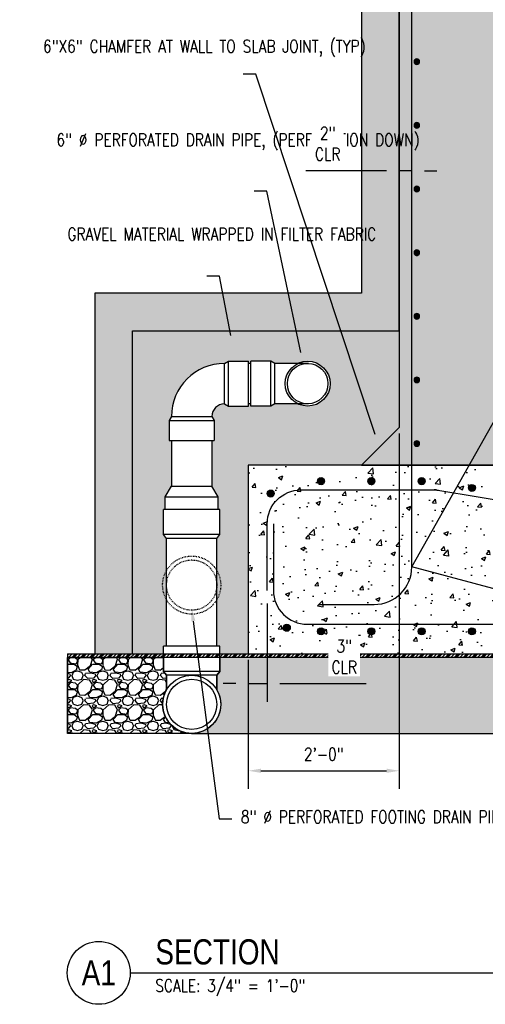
# Model space of a CAD drawing. Header units: inches. Extents: x 870 to 1996, y -84 to 460.
# Tile 16 of 20: x 1255 to 1329, y -84 to 72. Entities that reach past the tile are written whole.
import ezdxf
from ezdxf import colors
from ezdxf.entities.mleader import LeaderData, LeaderLine
from ezdxf.enums import TextEntityAlignment as Align
from ezdxf.math import Vec2, Vec3

# ---------------------------------------------------------------- set-up
doc = ezdxf.new("R2010")
doc.units = ezdxf.units.IN
doc.header["$MEASUREMENT"] = 0
doc.linetypes.add('Dash', pattern=[0.25, 0.125, -0.125])
for name, color, linetype in [('A-DETL', 3, 'Continuous'), ('A-DETL-THIN', 1, 'Continuous'), ('A-DETL-WIDE', 5, 'Continuous'), ('A-FLOR', 173, 'Continuous'), ('A-WALL', 4, 'Continuous'), ('P-PIPE', 3, 'Continuous'), ('S-ANNO-DIMS', 1, 'Continuous'), ('S-ANNO-NOTE', 2, 'Continuous'), ('S-ANNO-SYMB', 2, 'Continuous')]:
    doc.layers.add(name, color=color, linetype=linetype)
doc.layers.add('A-WALL-PATT', color=9, linetype='Continuous', true_color=0x808080)
doc.styles.add('Annotative', font='romans.shx', dxfattribs={"width": 0.8, "height": 0.125})
doc.styles.add('Arial', font='romans.shx', dxfattribs={"width": 0.8})
doc.styles.add('TITLES', font='swiss.ttf', dxfattribs={"width": 0.8, "height": 0.25})
doc.dimstyles.new('Annotative', dxfattribs={"dimscale": 0, "dimtxt": 0.125, "dimasz": 0.125, "dimexe": 0.18, "dimexo": 0.0625, "dimgap": 0.09, "dimtad": 1, "dimdec": 3, "dimzin": 3, "dimdsep": 46, "dimlunit": 4, "dimtxsty": 'Annotative', "dimcen": 0.09, "dimclrt": 2, "dimazin": 2, "dimtfac": 1, "dimtdec": 3, "dimtmove": 0, "dimatfit": 0, "dimfxl": 1, "dimtfill": 1, "dimfrac": 2, "dimtolj": 1, "dimtzin": 0, "dimarcsym": 0})
pattern_1 = [(228.012787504, (2.88, 4), (-32.00000000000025, -36.00000000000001), [0.538144, -53.27635218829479]), (184.969740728, (2.52, 3.6), (47.9999999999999, 4.00000000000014), [0.923472, -91.42369904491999]), (132.510447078, (1.6, 3.52), (40.00000000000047, -43.99999999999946), [0.6511520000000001, -64.4641303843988]), (267.273689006, (0.04, 2.52), (4.000000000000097, 80.00000000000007), [0.8409519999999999, -83.25423216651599]), (292.833654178, (0, 1.68), (-19.99999999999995, 48.00000000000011), [0.8246199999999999, -81.63749251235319]), (357.273689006, (0.32, 0.92), (-80.00000000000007, 4.000000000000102), [0.8409519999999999, -83.25423216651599]), (37.6942404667, (1.16, 0.88), (-51.99999999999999, -39.99999999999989), [1.112116, -110.099394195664]), (72.2553283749, (2.04, 1.56), (28.00000000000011, 88.00000000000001), [1.049952, -103.9452859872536]), (121.429565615, (2.36, 2.56), (-32.00000000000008, 51.99999999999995), [0.8438, -83.53629243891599]), (175.236358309, (1.92, 3.28), (43.99999999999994, -4.000000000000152), [0.9633280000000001, -47.2030503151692]), (222.397437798, (0.96, 3.36), (-47.99999999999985, -43.99999999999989), [1.245792, -123.3335000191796]), (138.814074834, (4, 2.48), (-28.00000000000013, 24), [0.4252039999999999, -42.09537925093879]), (171.46923439, (3.68, 2.76), (51.99999999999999, -7.99999999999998), [0.808948, -80.086045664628]), (225, (2.88, 2.88), (-4.440892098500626e-16, -3.999999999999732), [0.565684, -5.0911702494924]), (203.198590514, (2.6, 3.36), (19.99999999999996, 7.999999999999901), [0.304632, -30.1584604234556]), (291.801409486, (2.32, 3.24), (-3.999999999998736, 12.00000000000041), [0.430812, -21.109847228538]), (30.96375653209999, (2.48, 2.84), (12.00000000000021, 7.999999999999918), [0.699716, -22.6240915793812]), (161.565051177, (3.08, 3.2), (8.000000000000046, -3.999999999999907), [0.505964, -12.1431466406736]), (16.389540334, (0, 3.24), (39.99999999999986, 12.00000000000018), [0.7088, -70.1713805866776]), (70.3461759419, (0.68, 3.44), (-16.00000000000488, -44.00000000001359), [0.594644, -58.869630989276]), (293.198590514, (3.08, 4), (-7.999999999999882, 19.99999999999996), [0.60926, -29.8538324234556]), (343.610459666, (3.32, 3.44), (-39.99999999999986, 12.00000000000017), [0.7087999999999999, -70.17138058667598]), (339.44395478, (0, 0.76), (-20.00000000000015, 8.000000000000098), [0.6835199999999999, -33.49249498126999]), (294.775140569, (0.64, 0.52), (-20.00000000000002, 44.00000000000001), [0.572712, -56.698572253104]), (66.8014094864, (3.12, 0), (7.999999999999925, 19.99999999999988), [0.60926, -29.8538324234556]), (17.3540246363, (3.36, 0.56), (-51.99999999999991, -15.99999999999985), [0.670524, -66.38169445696]), (69.44395478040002, (1.16, 0), (-8.000000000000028, -19.99999999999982), [0.34176, -33.83425498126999]), (101.309932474, (2.88, 0), (-3.999999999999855, 16.00000000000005), [0.20396, -20.1921180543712]), (165.963756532, (2.84, 0.2), (11.99999999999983, -4.000000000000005), [0.82462, -15.6678025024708]), (186.009005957, (2.04, 0.4), (40.00000000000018, 3.999999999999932), [0.7642, -75.65569269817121]), (303.690067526, (2.48, 2.48), (-3.999999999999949, 7.999999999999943), [0.5768879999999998, -13.845317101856]), (353.157226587, (2.8, 2), (68.00000000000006, -8.000000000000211), [1.007176, -99.7102504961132]), (60.9453959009, (3.8, 1.88), (-15.9999999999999, -27.99999999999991), [0.411824, -40.770696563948]), (90, (4, 2.24), (-4, 4), [0.24, -3.76]), (120.256437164, (1.96, 0.52), (16.00000000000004, -28.00000000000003), [0.555696, -55.0140799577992]), (48.01278750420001, (1.68, 1), (32, 35.9999999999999), [1.076288, -52.73820818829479]), (0, (2.4, 1.8), (4, 4), [1.04, -2.96]), (325.3048464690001, (3.44, 1.8), (40.00000000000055, -27.9999999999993), [0.6324559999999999, -62.61309720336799]), (254.054604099, (3.96, 1.44), (-4.000000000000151, -16.00000000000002), [0.582408, -28.538031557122]), (207.645975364, (3.8, 0.88), (-75.9999999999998, -40.00000000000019), [0.94826, -93.87789672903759]), (175.42607874, (2.96, 0.44), (-51.99999999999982, 4.000000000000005), [1.003196, -99.3162936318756])]
pattern_2 = [(49.99999999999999, (0, 0), (7.172601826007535, -0.6275213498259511), [0.75, -8.25]), (355, (0, 0), (-1.38751333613, 7.521921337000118), [0.6, -6.6]), (100.45144446, (0.59771681, -0.05229344), (5.78508846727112, 6.894399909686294), [0.6374019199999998, -7.011421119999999]), (46.18420000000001, (0, 2), (10.67241330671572, -1.655192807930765), [1.125, -12.375]), (96.63563549, (0.88936745, 1.86206693), (9.346619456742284, 9.741186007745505), [0.95610342, -10.5171376]), (351.1841639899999, (0, 2), (9.346619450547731, 9.741186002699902), [0.9, -9.90000001]), (21, (1, 1.5), (5.969070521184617, -4.026188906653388), [0.75, -8.25]), (326.0000000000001, (1, 1.5), (2.433153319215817, 7.25150045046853), [0.6, -6.6]), (71.45144474, (1.49742254, 1.16448426), (8.402223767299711, 3.225311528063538), [0.6374019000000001, -7.01142112]), (37.50000000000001, (0, 0), (0.1215985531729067, 3.328938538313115), [0, -6.52, 0, -6.7, 0, -6.625]), (7.499999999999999, (0, 0), (2.630695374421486, 3.944117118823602), [0, -3.82, 0, -6.37, 0, -2.525]), (327.5, (-2.23, 0), (5.33822436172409, -0.2255487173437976), [0, -2.5, 0, -7.8, 0, -10.35]), (317.5, (-3.23, 0), (5.831861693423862, 1.001049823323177), [0, -3.25, 0, -5.18, 0, -7.35])]

# ---------------------------------------------------------------- blocks, each defined once
blk = doc.blocks.new('*D57')
at = {"layer": 'S-ANNO-DIMS', "color": 0, "lineweight": -2, "transparency": 16777216}
for p, q in [((1315.170630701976, 6.509999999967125), (1315.170630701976, -50.00852126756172)), ((1291.170630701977, -29.50037499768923), (1291.170630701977, -50.00852126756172)), ((1293.170630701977, -47.12852126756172), (1313.170630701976, -47.12852126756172))]:
    blk.add_line(p, q, dxfattribs=at)
at = {"layer": 'S-ANNO-DIMS', "color": 0, "transparency": 16777216}
for points in [[(1293.170630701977, -46.79518793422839), (1293.170630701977, -47.46185460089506), (1291.170630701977, -47.12852126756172)], [(1313.170630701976, -46.79518793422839), (1313.170630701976, -47.46185460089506), (1315.170630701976, -47.12852126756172)]]:
    blk.add_solid(points, dxfattribs=at)
at = {"layer": 'S-ANNO-DIMS', "color": 2, "lineweight": -3, "transparency": 16777216, "insert": (1303.170630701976, -44.49804507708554), "char_height": 2, "width": 8.218577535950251, "attachment_point": 5, "style": 'Annotative'}
blk.add_mtext('\\A1;2\'-0"', dxfattribs=at)
blk = doc.blocks.new('Reinforcing Bar Section_USACE - __9-1453024-SECTION')
h = blk.add_hatch(color=256)
h.dxf.hatch_style = 1
h.paths.add_polyline_path([(-1525.525567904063, -0.1290585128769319, 1), (-1526.650567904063, -0.1290585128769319, 1)])
blk.add_circle((-1526.088067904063, -0.1290585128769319), 0.5625)
blk = doc.blocks.new('Reinforcing Bar Section_USACE - __7-1491228-INTERIOR COLUMN SECTION')
h = blk.add_hatch()
h.set_pattern_fill('AR-CONC', color=256)
h.set_pattern_definition(pattern_2)
h.paths.add_polyline_path([(-1272.162386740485, 169.1092580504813, 1), (-1273.037386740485, 169.1092580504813, 1)])
h = blk.add_hatch(color=256)
h.dxf.hatch_style = 1
h.paths.add_polyline_path([(-1272.162386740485, 169.1092580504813, 1), (-1273.037386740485, 169.1092580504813, 1)])
blk.add_circle((-1272.599886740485, 169.1092580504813), 0.4375)
blk = doc.blocks.new('*D50')
at = {"layer": 'S-ANNO-DIMS', "color": 0, "lineweight": -2, "transparency": 16777216}
for p, q in [((1313.170630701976, 48.33576902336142), (1300.33634498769, 48.33576902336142)), ((1317.170630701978, 48.33576902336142), (1315.170630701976, 48.33576902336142)), ((1319.170630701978, 48.33576902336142), (1321.170630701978, 48.33576902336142))]:
    blk.add_line(p, q, dxfattribs=at)
at = {"layer": 'S-ANNO-DIMS', "color": 0, "transparency": 16777216}
for points in [[(1313.170630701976, 48.66910235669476), (1313.170630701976, 48.00243569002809), (1315.170630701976, 48.33576902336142)], [(1319.170630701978, 48.66910235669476), (1319.170630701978, 48.00243569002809), (1317.170630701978, 48.33576902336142)]]:
    blk.add_solid(points, dxfattribs=at)
at = {"layer": 'S-ANNO-DIMS', "color": 2, "transparency": 16777216, "insert": (1303.795392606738, 52.63291188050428), "char_height": 2, "attachment_point": 5, "style": 'Annotative', "bg_fill": 3, "box_fill_scale": 1.25, "bg_fill_color": 256, "bg_fill_true_color": 13158600, "bg_fill_transparency": 0}
blk.add_mtext('\\A1;2"\\PCLR', dxfattribs=at)
blk = doc.blocks.new('*U7')
at = {"linetype": 'Continuous', "lineweight": -3}
blk.add_line((1.124999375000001, 0.625), (9.500000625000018, 0.625), dxfattribs=at)
at = {"lineweight": -3}
blk.add_circle((0.8125, 0.625), 0.312499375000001, dxfattribs=at)
at = {"lineweight": -3, "style": 'Arial'}
blk.add_attdef('DRAWING_AREA_TITLE', text='', height=0.187499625, dxfattribs=at).set_placement((1.374295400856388, 0.6339068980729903), align=Align.BOTTOM_LEFT)
blk.add_attdef('X#', text='', height=0.187499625, dxfattribs=at).set_placement((0.8125, 0.625), align=Align.MIDDLE_CENTER)
blk.add_attdef('SCALE:', text='', height=0.09375, dxfattribs=at).set_placement((1.374295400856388, 0.5605850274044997), align=Align.TOP_LEFT)
blk = doc.blocks.new('*D94')
at = {"layer": 'S-ANNO-DIMS', "color": 0, "lineweight": -2, "transparency": 16777216}
for p, q in [((1294.170630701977, -20.50000000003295), (1294.170630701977, -36.13466619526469)), ((1291.170630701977, -29.50037499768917), (1291.170630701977, -36.13466619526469)), ((1289.170630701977, -33.25466619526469), (1287.170630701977, -33.25466619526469)), ((1291.170630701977, -33.25466619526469), (1294.170630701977, -33.25466619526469)), ((1296.170630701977, -33.25466619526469), (1309.891060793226, -33.25466619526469))]:
    blk.add_line(p, q, dxfattribs=at)
at = {"layer": 'S-ANNO-DIMS', "color": 0, "transparency": 16777216}
for points in [[(1289.170630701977, -32.92133286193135), (1289.170630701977, -33.58799952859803), (1291.170630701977, -33.25466619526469)], [(1296.170630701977, -32.92133286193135), (1296.170630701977, -33.58799952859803), (1294.170630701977, -33.25466619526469)]]:
    blk.add_solid(points, dxfattribs=at)
at = {"layer": 'S-ANNO-DIMS', "color": 2, "transparency": 16777216, "insert": (1306.432013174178, -28.95752333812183), "char_height": 2, "attachment_point": 5, "style": 'Annotative', "bg_fill": 3, "box_fill_scale": 1.25, "bg_fill_color": 256, "bg_fill_true_color": 13158600, "bg_fill_transparency": 0}
blk.add_mtext('\\A1;3"\\PCLR', dxfattribs=at)

msp = doc.modelspace()

# ---------------------------------------------------------------- hatches: boundary and pattern name
at = {"layer": 'A-DETL-THIN'}
h = msp.add_hatch(dxfattribs=at)
h.set_pattern_fill('PLASTI', color=256, scale=4, angle=45)
h.set_pattern_definition([(45, (2828.529389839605, -1.259159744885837), (-0.7071067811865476, 0.7071067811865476), []), (45, (2828.441001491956, -1.170771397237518), (-0.7071067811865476, 0.7071067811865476), []), (45, (2828.352613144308, -1.0823830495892), (-0.7071067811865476, 0.7071067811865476), []), (45, (2828.087448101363, -0.8172180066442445), (-0.7071067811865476, 0.7071067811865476), [])])
h.paths.add_polyline_path([(1402.170630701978, -28.50037499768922), (1291.170630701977, -28.50037499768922), (1262.411863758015, -28.50037499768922), (1262.411863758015, -29.09092599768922), (1402.170630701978, -29.09092599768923)])
at = {"layer": 'A-WALL-PATT', "lineweight": -3}
h = msp.add_hatch(dxfattribs=at)
h.set_pattern_fill('AR-CONC', color=8, style=0)
h.set_pattern_definition([(49.99999999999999, (5.070573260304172, 0), (7.172601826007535, -0.6275213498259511), [0.75, -8.25]), (355, (5.070573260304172, 0), (-1.38751333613, 7.521921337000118), [0.6, -6.6]), (100.45144446, (5.668290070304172, -0.05229344), (5.78508846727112, 6.894399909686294), [0.6374019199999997, -7.011421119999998]), (46.18420000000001, (5.070573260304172, 2), (10.67241330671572, -1.655192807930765), [1.125, -12.375]), (96.63563549, (5.959940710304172, 1.86206693), (9.346619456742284, 9.741186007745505), [0.95610342, -10.5171376]), (351.1841639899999, (5.070573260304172, 2), (9.346619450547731, 9.741186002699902), [0.9, -9.90000001]), (21, (6.070573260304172, 1.5), (5.969070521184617, -4.026188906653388), [0.75, -8.25]), (326.0000000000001, (6.070573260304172, 1.5), (2.433153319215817, 7.25150045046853), [0.6, -6.6]), (71.45144474, (6.567995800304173, 1.16448426), (8.402223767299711, 3.225311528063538), [0.6374019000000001, -7.01142112]), (37.50000000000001, (5.070573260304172, 0), (0.1215985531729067, 3.328938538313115), [0, -6.52, 0, -6.7, 0, -6.625]), (7.499999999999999, (5.070573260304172, 0), (2.630695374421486, 3.944117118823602), [0, -3.82, 0, -6.37, 0, -2.525]), (327.5, (2.840573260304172, 0), (5.33822436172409, -0.2255487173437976), [0, -2.5, 0, -7.8, 0, -10.35]), (317.5, (1.840573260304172, 0), (5.831861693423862, 1.001049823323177), [0, -3.25, 0, -5.18, 0, -7.35])])
h.paths.add_polyline_path([(1315.877737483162, 206.374999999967), (1315.170630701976, 205.6678932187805), (1315.170630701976, 179.374999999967), (1315.170630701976, 7.509999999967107), (1309.170630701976, 1.509999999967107), (1335.170630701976, 1.509999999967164), (1335.170630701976, 179.374999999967), (1341.170630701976, 185.374999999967), (1405.132666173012, 185.374999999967), (1405.132666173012, 197.874999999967), (1406.132666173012, 198.3749999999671), (1404.132666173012, 199.374999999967), (1405.132666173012, 199.874999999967), (1405.132666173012, 206.374999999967)])
h = msp.add_hatch(dxfattribs=at)
h.set_pattern_fill('AR-CONC', color=8, style=0)
h.set_pattern_definition(pattern_2)
h.paths.add_polyline_path([(1402.170630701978, -14.78527550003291), (1403.170630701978, -14.28527550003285), (1401.170630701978, -13.28527550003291), (1402.170630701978, -12.78527550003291), (1402.170630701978, 1.499999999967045), (1291.170630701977, 1.499999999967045), (1291.170630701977, -28.50037499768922), (1402.170630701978, -28.50037499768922)])
h = msp.add_hatch(dxfattribs=at)
h.set_pattern_fill('GRAVEL', color=8, scale=4, style=0)
h.set_pattern_definition(pattern_1)
edge = h.paths.add_edge_path()
edge.add_line((1262.411863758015, -29.09092599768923), (1277.68530114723, -29.09092599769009))
edge.add_line((1277.68530114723, -29.09092599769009), (1277.68530114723, -31.30926258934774))
edge.add_line((1277.68530114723, -31.30926258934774), (1278.168980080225, -31.93503294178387))
edge.add_line((1278.168980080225, -31.93503294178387), (1278.168209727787, -34.23826098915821))
edge.add_arc((1282.166224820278, -36.56117586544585), 4.623857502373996, 149.8426825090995, 270)
edge.add_line((1282.166224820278, -41.18503336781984), (1262.411863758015, -41.18503336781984))
edge.add_line((1262.411863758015, -41.18503336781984), (1262.411863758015, -29.09092599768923))
h = msp.add_hatch(dxfattribs=at)
h.set_pattern_fill('GRAVEL', color=8, scale=4, style=0)
h.set_pattern_definition(pattern_1)
edge = h.paths.add_edge_path()
edge.add_line((1402.170630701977, -29.09092599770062), (1286.651118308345, -29.09092599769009))
edge.add_line((1286.651118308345, -29.09092599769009), (1286.651118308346, -31.30926258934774))
edge.add_line((1286.651118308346, -31.30926258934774), (1286.167439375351, -31.93503294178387))
edge.add_line((1286.167439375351, -31.93503294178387), (1286.168209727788, -34.23826098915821))
edge.add_arc((1282.170194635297, -36.56117586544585), 4.623857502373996, -90, 30.157317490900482, ccw=False)
edge.add_line((1282.170194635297, -41.18503336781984), (1402.170630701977, -41.18503336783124))
edge.add_line((1402.170630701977, -41.18503336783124), (1402.170630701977, -29.09092599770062))
at = {"layer": 'S-ANNO-DIMS'}
h = msp.add_hatch(dxfattribs=at)
h.set_pattern_fill('GRAVEL', color=256)
h.set_pattern_definition([(228.012787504, (0.72, 1), (-8.000000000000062, -9.000000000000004), [0.134536, -13.3190880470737]), (184.969740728, (0.63, 0.9), (11.99999999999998, 1.000000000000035), [0.230868, -22.85592476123]), (132.510447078, (0.4, 0.88), (10.00000000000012, -10.99999999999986), [0.162788, -16.1160325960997]), (267.273689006, (0.01, 0.63), (1.000000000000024, 20.00000000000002), [0.210238, -20.813558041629]), (292.833654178, (0, 0.42), (-4.999999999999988, 12.00000000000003), [0.206155, -20.4093731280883]), (357.273689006, (0.08, 0.23), (-20.00000000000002, 1.000000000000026), [0.210238, -20.813558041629]), (37.6942404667, (0.29, 0.22), (-13, -9.999999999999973), [0.278029, -27.524848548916]), (72.2553283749, (0.51, 0.39), (7.000000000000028, 22), [0.2624879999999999, -25.98632149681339]), (121.429565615, (0.59, 0.64), (-8.00000000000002, 12.99999999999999), [0.21095, -20.884073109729]), (175.236358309, (0.48, 0.82), (10.99999999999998, -1.000000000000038), [0.240832, -11.8007625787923]), (222.397437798, (0.24, 0.84), (-11.99999999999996, -10.99999999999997), [0.311448, -30.8333750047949]), (138.814074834, (1, 0.62), (-7.000000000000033, 6), [0.106301, -10.5238448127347]), (171.46923439, (0.92, 0.69), (13, -1.999999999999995), [0.202237, -20.021511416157]), (225, (0.72, 0.72), (-1.110223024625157e-16, -0.9999999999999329), [0.141421, -1.2727925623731]), (203.198590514, (0.65, 0.84), (4.999999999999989, 1.999999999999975), [0.076158, -7.5396151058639]), (291.801409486, (0.58, 0.81), (-0.9999999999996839, 3.000000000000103), [0.107703, -5.2774618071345]), (30.96375653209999, (0.62, 0.71), (3.000000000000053, 1.99999999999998), [0.174929, -5.656022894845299]), (161.565051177, (0.77, 0.8), (2.000000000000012, -0.9999999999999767), [0.126491, -3.035786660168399]), (16.389540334, (0, 0.81), (9.999999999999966, 3.000000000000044), [0.1772, -17.5428451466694]), (70.3461759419, (0.17, 0.86), (-4.00000000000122, -11.0000000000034), [0.148661, -14.717407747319]), (293.198590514, (0.77, 1), (-1.99999999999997, 4.999999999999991), [0.152315, -7.4634581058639]), (343.610459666, (0.83, 0.86), (-9.999999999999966, 3.000000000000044), [0.1772, -17.54284514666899]), (339.44395478, (0, 0.19), (-5.000000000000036, 2.000000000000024), [0.17088, -8.373123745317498]), (294.775140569, (0.16, 0.13), (-5.000000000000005, 11), [0.143178, -14.174643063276]), (66.8014094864, (0.78, 0), (1.999999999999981, 4.99999999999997), [0.152315, -7.4634581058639]), (17.3540246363, (0.84, 0.14), (-12.99999999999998, -3.999999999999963), [0.167631, -16.59542361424]), (69.44395478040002, (0.29, 0), (-2.000000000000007, -4.999999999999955), [0.08543999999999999, -8.458563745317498]), (101.309932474, (0.72, 0), (-0.9999999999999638, 4.000000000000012), [0.05099, -5.0480295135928]), (165.963756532, (0.71, 0.05), (2.999999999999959, -1.000000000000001), [0.206155, -3.9169506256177]), (186.009005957, (0.51, 0.1), (10.00000000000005, 0.9999999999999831), [0.19105, -18.9139231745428]), (303.690067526, (0.62, 0.62), (-0.9999999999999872, 1.999999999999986), [0.144222, -3.461329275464]), (353.157226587, (0.7, 0.5), (17.00000000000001, -2.000000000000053), [0.251794, -24.9275626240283]), (60.9453959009, (0.95, 0.47), (-3.999999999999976, -6.999999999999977), [0.102956, -10.192674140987]), (90, (1, 0.56), (-0.9999999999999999, 1), [0.06, -0.94]), (120.256437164, (0.49, 0.13), (4.000000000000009, -7.000000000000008), [0.138924, -13.7535199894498]), (48.01278750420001, (0.42, 0.25), (8, 8.999999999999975), [0.269072, -13.1845520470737]), (0, (0.6, 0.45), (1, 1), [0.26, -0.74]), (325.3048464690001, (0.86, 0.45), (10.00000000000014, -6.999999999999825), [0.158114, -15.653274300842]), (254.054604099, (0.99, 0.36), (-1.000000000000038, -4.000000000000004), [0.145602, -7.1345078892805]), (207.645975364, (0.95, 0.22), (-18.99999999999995, -10.00000000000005), [0.237065, -23.4694741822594]), (175.42607874, (0.74, 0.11), (-12.99999999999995, 1.000000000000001), [0.250799, -24.8290734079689])])
edge = h.paths.add_edge_path()
edge.add_line((1262.411863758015, -29.09092599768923), (1262.411863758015, -41.09092599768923))

# ---------------------------------------------------------------- linework, layer by layer
at = {"layer": 'A-DETL-THIN', "lineweight": -3}
msp.add_line((1262.411863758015, -28.50037499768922), (1262.411863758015, -41.09092599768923), dxfattribs=at)
for points in [[(1262.411863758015, -28.50037499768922), (1291.170630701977, -28.50037499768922)], [(1402.170630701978, -29.09092599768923), (1262.411863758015, -29.09092599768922)]]:
    msp.add_lwpolyline(points, dxfattribs=at)
at = {"layer": 'A-DETL-WIDE', "lineweight": -3}
for points in [[(1302.312245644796, -20.67659219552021), (1311.170630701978, -20.67659219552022, 0.414213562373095), (1317.170630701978, -14.67659219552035), (1317.170630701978, 177.3749999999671)], [(1294.1757447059, -18.44085841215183), (1294.1757447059, -7.821183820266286, -0.414213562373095), (1299.5507447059, -2.446183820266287), (1320.733317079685, -2.446183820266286, -0.0413106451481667), (1321.616961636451, -2.519316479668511), (1344.739369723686, -6.373051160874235, 0.04131064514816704), (1345.623014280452, -6.446183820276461), (1354.730896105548, -6.446183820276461, 0.04131064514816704), (1355.614540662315, -6.373051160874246), (1380.019459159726, -2.305564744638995, -0.04065261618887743), (1380.888979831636, -2.23245064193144), (1402.170630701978, -2.176528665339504)], [(1295.170630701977, -7.821183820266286), (1295.170630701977, -18.44085841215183, 0.414213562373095), (1300.545630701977, -23.81585841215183), (1402.170630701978, -23.81585841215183)]]:
    msp.add_lwpolyline(points, format="xyb", dxfattribs=at)
at = {"layer": 'A-FLOR', "lineweight": -3}
msp.add_lwpolyline([(1402.170630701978, 1.499999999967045), (1291.170630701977, 1.499999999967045), (1291.170630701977, -28.50037499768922), (1402.170630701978, -28.50037499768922)], dxfattribs=at)
at = {"layer": 'A-WALL'}
msp.add_lwpolyline([(1315.170630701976, 179.374999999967), (1315.170630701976, 7.509999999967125), (1309.170630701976, 1.509999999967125), (1335.170630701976, 1.509999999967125), (1335.170630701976, 179.374999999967)], dxfattribs=at)
at = {"layer": 'A-WALL-PATT'}
for points in [[(1262.411863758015, -29.09092599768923), (1277.68530114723, -29.09092599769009), (1277.68530114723, -31.30926258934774), (1278.168980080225, -31.93503294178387), (1278.168209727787, -34.23826098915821, 0.5782658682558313), (1282.166224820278, -41.18503336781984), (1262.411863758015, -41.18503336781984)], [(1402.170630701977, -29.09092599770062), (1286.651118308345, -29.09092599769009), (1286.651118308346, -31.30926258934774), (1286.167439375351, -31.93503294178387), (1286.168209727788, -34.23826098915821, -0.5782658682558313), (1282.170194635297, -41.18503336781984), (1402.170630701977, -41.18503336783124)]]:
    msp.add_lwpolyline(points, format="xyb", close=True, dxfattribs=at)
at = {"layer": 'P-PIPE', "lineweight": -3}
for p, q in [((1287.391044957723, 11.24426548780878), (1287.391775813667, 17.68176544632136)), ((1287.391775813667, 17.68176544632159), (1288.017546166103, 18.04052520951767)), ((1288.017546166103, 18.0405252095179), (1291.215945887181, 18.04052520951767)), ((1288.017546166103, 10.89140603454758), (1288.017546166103, 18.04052520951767)), ((1291.215945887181, 10.89140603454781), (1291.215945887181, 18.04052520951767)), ((1291.564113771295, 17.68194784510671), (1291.215945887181, 17.68176544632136)), ((1294.762513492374, 18.04818330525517), (1291.564113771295, 18.04818330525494)), ((1291.564113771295, 10.89906413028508), (1291.564113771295, 18.04818330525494)), ((1295.38828384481, 17.68942354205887), (1294.762513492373, 18.04818330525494)), ((1294.762513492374, 10.89906413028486), (1294.762513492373, 18.04818330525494)), ((1295.389014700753, 11.25115323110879), (1295.38828384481, 17.68942354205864)), ((1300.73582799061, 17.68675273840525), (1295.388284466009, 17.68395125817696)), ((1287.391044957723, 11.24426548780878), (1288.017546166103, 10.89140603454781)), ((1291.564113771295, 11.24210411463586), (1291.215945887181, 11.24207869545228)), ((1295.38828384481, 11.25782389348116), (1294.762513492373, 10.89906413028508)), ((1300.73582799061, 11.24517850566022), (1295.388284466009, 11.24797998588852)), ((1288.017546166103, 10.89140603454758), (1291.215945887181, 10.89140603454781)), ((1294.762513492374, 10.89906413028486), (1291.564113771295, 10.89906413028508)), ((1278.959218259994, 9.244492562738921), (1278.600458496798, 8.618722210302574)), ((1278.600458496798, 8.618722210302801), (1285.749577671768, 8.618722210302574)), ((1278.600458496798, 8.618722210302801), (1278.600458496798, 5.42032248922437)), ((1278.952547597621, 9.245223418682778), (1285.390817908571, 9.244492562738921)), ((1285.390817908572, 9.244492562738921), (1285.749577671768, 8.618722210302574)), ((1285.749577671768, 8.618722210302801), (1285.749577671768, 5.42032248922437)), ((1278.600458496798, 5.42032248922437), (1285.749577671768, 5.42032248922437)), ((1278.952854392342, 5.420322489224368), (1278.949333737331, -1.857756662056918)), ((1285.387085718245, 5.420322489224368), (1285.387085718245, -1.857756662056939)), ((1277.968209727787, -3.557438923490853), (1278.949333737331, -1.857756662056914)), ((1278.949333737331, -1.857756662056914), (1285.387085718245, -1.857756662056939)), ((1286.368209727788, -3.557438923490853), (1285.387085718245, -1.857756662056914)), ((1277.968209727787, -5.53776252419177), (1277.968209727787, -3.557438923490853)), ((1277.968209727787, -3.557438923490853), (1286.368209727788, -3.557438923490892)), ((1286.368209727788, -5.53776252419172), (1286.368209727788, -3.557438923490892)), ((1286.651118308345, -5.537762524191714), (1277.68530114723, -5.537762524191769)), ((1277.68530114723, -9.537762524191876), (1277.68530114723, -5.537762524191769)), ((1286.651118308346, -9.53776252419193), (1286.651118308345, -5.537762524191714)), ((1278.168980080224, -10.16353287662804), (1277.68530114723, -9.53776252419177)), ((1286.651118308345, -9.537762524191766), (1277.68530114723, -9.53776252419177)), ((1278.168209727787, -27.30926258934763), (1278.168209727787, -10.16353287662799)), ((1286.168209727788, -10.16353287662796), (1278.168980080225, -10.16353287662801)), ((1286.167439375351, -10.16353287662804), (1286.651118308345, -9.537762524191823)), ((1286.168209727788, -27.30926258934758), (1286.168209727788, -10.16353287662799)), ((1277.68530114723, -31.30926258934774), (1277.68530114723, -27.30926258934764)), ((1286.651118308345, -27.30926258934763), (1277.68530114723, -27.30926258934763)), ((1286.651118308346, -31.30926258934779), (1286.651118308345, -27.30926258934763)), ((1278.168980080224, -31.9350329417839), (1277.68530114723, -31.30926258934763)), ((1286.651118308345, -31.30926258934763), (1277.68530114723, -31.30926258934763)), ((1286.167439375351, -31.9350329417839), (1286.651118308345, -31.30926258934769)), ((1278.168209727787, -34.23826098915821), (1278.168209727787, -31.93503294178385)), ((1286.168209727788, -31.93503294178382), (1278.168980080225, -31.93503294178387)), ((1286.168209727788, -34.23826098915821), (1286.168209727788, -31.93503294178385))]:
    msp.add_line(p, q, dxfattribs=at)
for centre, radius in [((1300.611108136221, 14.46596562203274), 3.574559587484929), ((1300.611108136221, 14.46596562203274), 3.223201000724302), ((1282.168209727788, -36.56003294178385), 4.625), ((1282.168209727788, -36.56003294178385), 4)]:
    msp.add_circle(centre, radius, dxfattribs=at)
at = {"layer": 'P-PIPE', "linetype": 'Dash', "lineweight": -3}
for radius in [4.625, 4]:
    msp.add_circle((1282.168209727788, -17.5867040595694), radius, dxfattribs=at)
at = {"layer": 'P-PIPE', "lineweight": -3}
for radius in [8.4375, 2]:
    msp.add_arc((1287.390817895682, 9.244265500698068), radius, 89.9934951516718, 179.9934951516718, dxfattribs=at)

# ---------------------------------------------------------------- block references
at = {"layer": 'A-DETL', "lineweight": -3, "xscale": -1}
for p in [(45.37220719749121, -103.4217580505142), (45.37220719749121, -113.5467580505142), (45.37220719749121, -123.6717580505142), (45.37220719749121, -133.7967580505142), (45.37220719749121, -143.9217580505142), (45.37220719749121, -154.0467580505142), (45.37220719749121, -164.1717580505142)]:
    msp.add_blockref('Reinforcing Bar Section_USACE - __7-1491228-INTERIOR COLUMN SECTION', p, dxfattribs=at)
at = {"layer": 'A-DETL', "lineweight": -3}
for p in [(2828.821198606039, -0.9245042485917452), (2836.821198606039, -0.9245042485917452), (2844.821198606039, -0.9245042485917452), (2852.821198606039, -1.996540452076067), (2820.826369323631, -2.892271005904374), (2823.375914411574, -24.24929989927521), (2828.821198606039, -24.80812670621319), (2836.821198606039, -24.80812670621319), (2844.821198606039, -24.80812670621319), (2852.821198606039, -24.80812670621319)]:
    msp.add_blockref('Reinforcing Bar Section_USACE - __9-1453024-SECTION', p, dxfattribs=at)
at = {"layer": 'S-ANNO-SYMB', "lineweight": -3}
ref = msp.add_blockref('*U7', (1254.395439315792, -89.2835674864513), dxfattribs=dict(at, xscale=16.00000031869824, yscale=16.00000031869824, zscale=16.00000031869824))
ref.add_attrib('SCALE:', 'SCALE: 3/4" = 1\'-0"', dxfattribs={"layer": '0', "lineweight": -3, "height": 2.00000003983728, "style": 'Annotative', "width": 0.796875}).set_placement((1276.38416616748, -80.31420686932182), align=Align.TOP_LEFT)
ref.add_attrib('DRAWING_AREA_TITLE', 'SECTION', dxfattribs={"layer": '0', "lineweight": -3, "height": 4.00000007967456, "style": 'TITLES', "width": 0.796875}).set_placement((1276.38416616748, -79.14105691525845), align=Align.BOTTOM_LEFT)
ref.add_attrib('X#', 'A1', dxfattribs={"layer": '0', "lineweight": -3, "height": 4.00000007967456, "style": 'TITLES', "width": 0.796875}).set_placement((1267.395439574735, -79.2835672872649), align=Align.MIDDLE_CENTER)

# ---------------------------------------------------------------- dimensions: what is measured, and where the dimension line sits
at = {"layer": 'S-ANNO-DIMS', "lineweight": -3}
dim = msp.add_linear_dim(base=(1315.170630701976, -47.12852126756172), p1=(1291.170630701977, -28.50037499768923), p2=(1315.170630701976, 7.509999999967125), dimstyle='Annotative', override={"dimpost": '\\X', "dimtfill": 0}, dxfattribs=at)
dim.commit()
dim.dimension.update_dxf_attribs({"geometry": '*D57', "text_midpoint": (1303.170630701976, -44.49804507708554)})

# ---------------------------------------------------------------- leaders
at = {"layer": 'S-ANNO-NOTE', "lineweight": -3}
ml = msp.add_multileader_mtext('Standard', dxfattribs=at)
ml.set_content('6"X6" CHAMFER AT WALL TO SLAB JOINT, (TYP)', color=256, style='Annotative')
ml.set_leader_properties(color=1, linetype='ByLayer', lineweight=-1)
ml.build(insert=Vec2(0, 0))
ml.multileader.update_dxf_attribs({"text_right_attachment_type": 3, "dogleg_length": 0.125, "arrow_head_size": 2, "scale": 16})
ctx = ml.context
ctx.base_point, ctx.scale, ctx.char_height, ctx.arrow_head_size, ctx.landing_gap_size, ctx.plane_origin = Vec3(1257.086149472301, 67.80465154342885), 16, 2, 2, 1.44, Vec3(1333.131415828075, -11.38668401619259)
ctx.right_attachment = 3
notes = []
notes.append((ctx, [(1, (1, 1, 0), (1292.366149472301, 63.70941344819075), (-1, 0), 2, [(1, [(1311.988650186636, 4.500917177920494)], 0, [])])]))
ctx.mtext.insert, ctx.mtext.width, ctx.mtext.flow_direction = Vec3(1258.526149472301, 69.13798487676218), 32.43856921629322, 5
ml = msp.add_multileader_mtext('Standard', dxfattribs=at)
ml.set_content('6" %%C PERFORATED DRAIN PIPE, (PERFORATION DOWN)', color=256, style='Annotative')
ml.set_leader_properties(color=1, linetype='ByLayer', lineweight=-1)
ml.build(insert=Vec2(0, 0))
ml.multileader.update_dxf_attribs({"text_right_attachment_type": 3, "dogleg_length": 0.125, "arrow_head_size": 2, "scale": 16})
ctx = ml.context
ctx.base_point, ctx.scale, ctx.char_height, ctx.arrow_head_size, ctx.landing_gap_size, ctx.plane_origin = Vec3(1259.219482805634, 52.92274462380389), 16, 2, 2, 1.44, Vec3(1189.528745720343, 48.90368481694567)
ctx.right_attachment = 3
notes.append((ctx, [(1, (1, 1, 0), (1294.118530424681, 45.11322081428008), (-1, 0), 2, [(0, [(1299.93770582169, 17.43947566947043)], 0, [])])]))
ctx.mtext.insert, ctx.mtext.width, ctx.mtext.defined_height, ctx.mtext.flow_direction = Vec3(1260.659482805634, 54.25607795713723), 30.5686071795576, 6.544949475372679, 5
ml = msp.add_multileader_mtext('Standard', dxfattribs=at)
ml.set_content('GRAVEL MATERIAL WRAPPED IN FILTER FABRIC', color=256, style='Annotative')
ml.set_leader_properties(color=1, linetype='ByLayer', lineweight=-1)
ml.build(insert=Vec2(0, 0))
ml.multileader.update_dxf_attribs({"text_right_attachment_type": 3, "dogleg_length": 0.125, "arrow_head_size": 2, "scale": 16})
ctx = ml.context
ctx.base_point, ctx.scale, ctx.char_height, ctx.arrow_head_size, ctx.landing_gap_size, ctx.plane_origin = Vec3(1260.971863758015, 38.25898370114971), 16, 2, 2, 1.44, Vec3(1285.214597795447, 0.3424508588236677)
ctx.right_attachment = 3
notes.append((ctx, [(0, (1, 1, 0), (1286.575673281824, 31.59231703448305), (-1, 0), 2, [(0, [(1288.748319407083, 20.16213765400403)], 0, [])])]))
ctx.mtext.insert, ctx.mtext.width, ctx.mtext.flow_direction = Vec3(1262.411863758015, 39.25898370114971), 22.04688841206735, 5
ml = msp.add_multileader_mtext('Standard', dxfattribs=at)
ml.set_content('STANDARD 90 DEGREE HOOK', color=256, style='Annotative')
ml.set_leader_properties(color=1, linetype='ByLayer', lineweight=-1)
ml.build(insert=Vec2(0, 0))
ml.multileader.update_dxf_attribs({"text_right_attachment_type": 3, "dogleg_length": 0.125, "arrow_head_size": 2, "scale": 16})
ctx = ml.context
ctx.base_point, ctx.scale, ctx.char_height, ctx.arrow_head_size, ctx.landing_gap_size, ctx.plane_origin = Vec3(1344.933612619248, 31.00862436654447), 16, 2, 2, 1.44, Vec3(1333.186524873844, -24.3746852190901)
ctx.right_attachment = 3
notes.append((ctx, [(0, (1, 1, 0), (1342.933612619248, 31.00862436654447), (1, 0), 2, [(1, [(1340.420630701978, -20.90651575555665), (1317.170630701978, -14.6765921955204)], 0, [])])]))
ctx.mtext.insert, ctx.mtext.width, ctx.mtext.flow_direction = Vec3(1346.373612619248, 32.00862436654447), 23.35937971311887, 5
ml = msp.add_multileader_mtext('Standard', dxfattribs=at)
ml.set_content('8" %%C PERFORATED FOOTING DRAIN PIPE BEYOND (PERFORATION DOWN).', color=256, style='Annotative')
ml.set_leader_properties(color=1, linetype='ByLayer', lineweight=-1)
ml.build(insert=Vec2(0, 0))
ml.multileader.update_dxf_attribs({"text_right_attachment_type": 3, "dogleg_length": 0.125, "arrow_head_size": 2, "scale": 16})
ctx = ml.context
ctx.base_point, ctx.scale, ctx.char_height, ctx.arrow_head_size, ctx.landing_gap_size, ctx.plane_origin = Vec3(1288.559993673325, -54.78612525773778), 16, 2, 2, 1.44, Vec3(1281.862156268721, -24.52368544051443)
ctx.right_attachment = 3
notes.append((ctx, [(0, (1, 1, 0), (1286.559993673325, -54.78612525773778), (1, 0), 2, [(0, [(1282.168209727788, -21.31553233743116)], 0, [])])]))
ctx.mtext.insert, ctx.mtext.width, ctx.mtext.flow_direction = Vec3(1289.999993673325, -53.45279192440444), 39.34190244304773, 5
for ctx, leaders in notes:
    for number, flags, end, landing, length, lines in leaders:
        leader = LeaderData()
        leader.index, (leader.has_last_leader_line, leader.has_dogleg_vector, leader.attachment_direction) = number, flags
        leader.last_leader_point, leader.dogleg_vector, leader.dogleg_length = Vec3(end), Vec3(landing), length
        for number, points, colour, breaks in lines:
            line = LeaderLine()
            line.index, line.vertices, line.color, line.breaks = number, Vec3.list(points), colors.encode_raw_color(colour), breaks
            leader.lines.append(line)
        ctx.leaders.append(leader)

# ---------------------------------------------------------------- next in the draw order: dimensions: what is measured, and where the dimension line sits
at = {"layer": 'S-ANNO-DIMS'}
dim = msp.add_linear_dim(base=(1315.170630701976, 48.33576902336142), p1=(1317.170630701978, 45.43749999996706), p2=(1315.170630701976, 45.43749999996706), text='<>\\PCLR', dimstyle='Annotative', override={"dimpost": '\\X', "dimse1": 1, "dimse2": 1}, dxfattribs=at)
dim.commit()
dim.dimension.update_dxf_attribs({"geometry": '*D50', "text_midpoint": (1303.795392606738, 48.33576902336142), "dimtype": 160})

# ---------------------------------------------------------------- next in the draw order: leaders
at = {"layer": 'S-ANNO-NOTE', "lineweight": -3}
ml = msp.add_multileader_mtext('Standard', dxfattribs=at)
ml.set_content('#10@8" OC EW', color=256, style='Annotative')
ml.set_leader_properties(color=1, linetype='ByLayer', lineweight=-1)
ml.build(insert=Vec2(0, 0))
ml.multileader.update_dxf_attribs({"text_right_attachment_type": 3, "dogleg_length": 0.125, "arrow_head_size": 2, "scale": 16})
ctx = ml.context
ctx.base_point, ctx.scale, ctx.char_height, ctx.arrow_head_size, ctx.landing_gap_size, ctx.plane_origin = Vec3(1045.841124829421, -58.00743625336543), 16, 2, 2, 1.44, Vec3(1026.492342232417, -81.22000225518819)
ctx.right_attachment = 3
notes = []
notes.append((ctx, [(0, (1, 1, 0), (1043.841124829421, -58.00743625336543), (1, 0), 2, [(0, [(1037.565698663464, -47.88246585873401)], 0, [])])]))
ctx.mtext.insert, ctx.mtext.width, ctx.mtext.defined_height, ctx.mtext.flow_direction = Vec3(1047.281124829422, -56.67410292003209), 27.55922224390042, 4.693853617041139, 5
ctx.mtext.has_bg_fill, ctx.mtext.bg_color, ctx.mtext.bg_scale_factor, ctx.mtext.bg_transparency, ctx.mtext.use_window_bg_color = 1, -1027028792, 1.5, 0, 1
for ctx, leaders in notes:
    for number, flags, end, landing, length, lines in leaders:
        leader = LeaderData()
        leader.index, (leader.has_last_leader_line, leader.has_dogleg_vector, leader.attachment_direction) = number, flags
        leader.last_leader_point, leader.dogleg_vector, leader.dogleg_length = Vec3(end), Vec3(landing), length
        for number, points, colour, breaks in lines:
            line = LeaderLine()
            line.index, line.vertices, line.color, line.breaks = number, Vec3.list(points), colors.encode_raw_color(colour), breaks
            leader.lines.append(line)
        ctx.leaders.append(leader)

# ---------------------------------------------------------------- next in the draw order: hatches: boundary and pattern name
at = {"layer": 'A-WALL-PATT', "lineweight": -3}
h = msp.add_hatch(dxfattribs=at)
h.set_pattern_fill('AR-SAND', color=8)
h.set_pattern_definition([(37.50000000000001, (0, 0), (-0.06299335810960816, 1.926823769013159), [0, -1.52, 0, -1.7, 0, -1.625]), (7.499999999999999, (0, 0), (1.769776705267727, 2.82214606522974), [0, -0.82, 0, -1.37, 0, -0.525]), (327.5, (-1.23, 0), (3.114141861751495, 0.005659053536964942), [0, -0.5, 0, -1.8, 0, -2.35]), (317.5, (-1.23, 0), (3.006126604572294, 0.8776755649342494), [0, -0.25, 0, -1.18, 0, -1.35])])
h.paths.add_polyline_path([(1315.170630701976, 22.87216517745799), (1315.170630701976, 205.6678932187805), (1315.877737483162, 206.374999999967), (1407.11974058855, 206.374999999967), (1407.11974058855, 212.374999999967), (1309.170630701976, 212.374999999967), (1309.170630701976, 28.87216517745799), (1306.685349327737, 28.87216517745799), (1266.74313070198, 28.87216517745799), (1266.74313070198, -28.50037499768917), (1272.73313070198, -28.50037499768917), (1272.73313070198, 22.87216517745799)])

# ---------------------------------------------------------------- next in the draw order: linework, layer by layer
at = {"layer": 'A-DETL', "lineweight": -3}
msp.add_lwpolyline([(1315.170630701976, 22.87216517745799), (1315.170630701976, 205.6678932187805), (1315.877737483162, 206.374999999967), (1407.11974058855, 206.374999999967), (1407.11974058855, 212.374999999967), (1309.170630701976, 212.374999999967), (1309.170630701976, 28.87216517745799), (1306.685349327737, 28.87216517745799), (1266.74313070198, 28.87216517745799), (1266.74313070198, -28.50037499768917), (1272.73313070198, -28.50037499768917), (1272.73313070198, 22.87216517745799)], close=True, dxfattribs=at)

# ---------------------------------------------------------------- next in the draw order: dimensions: what is measured, and where the dimension line sits
at = {"layer": 'S-ANNO-DIMS'}
dim = msp.add_linear_dim(base=(1291.170630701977, -33.25466619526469), p1=(1294.170630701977, -19.50000000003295), p2=(1291.170630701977, -28.50037499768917), text='<>\\PCLR', dimstyle='Annotative', override={"dimpost": '\\X'}, dxfattribs=at)
dim.commit()
dim.dimension.update_dxf_attribs({"geometry": '*D94', "text_midpoint": (1306.432013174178, -33.25466619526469), "dimtype": 160})

# ---------------------------------------------------------------- next in the draw order: hatches: boundary and pattern name
at = {"layer": 'A-WALL-PATT', "lineweight": -3}
h = msp.add_hatch(dxfattribs=at)
h.set_pattern_fill('GRAVEL', color=8, scale=4, style=0)
h.set_pattern_definition(pattern_1)
edge = h.paths.add_edge_path()
edge.add_line((1278.959218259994, 9.244492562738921), (1278.600458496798, 8.618722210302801))
edge.add_line((1278.600458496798, 8.618722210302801), (1278.600458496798, 5.42032248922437))
edge.add_line((1278.600458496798, 5.42032248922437), (1278.952854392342, 5.420322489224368))
edge.add_line((1278.952854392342, 5.420322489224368), (1278.949333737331, -1.857756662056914))
edge.add_line((1278.949333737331, -1.857756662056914), (1277.968209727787, -3.557438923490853))
edge.add_line((1277.968209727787, -3.557438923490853), (1277.968209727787, -5.53776252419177))
edge.add_line((1277.968209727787, -5.53776252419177), (1277.68530114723, -5.537762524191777))
edge.add_line((1277.68530114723, -5.537762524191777), (1277.68530114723, -9.53776252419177))
edge.add_line((1277.68530114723, -9.53776252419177), (1278.168980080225, -10.16353287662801))
edge.add_line((1278.168980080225, -10.16353287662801), (1278.168209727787, -27.30926258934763))
edge.add_line((1278.168209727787, -27.30926258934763), (1277.68530114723, -27.30926258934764))
edge.add_line((1277.68530114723, -27.30926258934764), (1277.68530114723, -28.50037499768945))
edge.add_line((1277.68530114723, -28.50037499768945), (1272.73313070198, -28.50037499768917))
edge.add_line((1272.73313070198, -28.50037499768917), (1272.73313070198, 22.87216517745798))
edge.add_line((1272.73313070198, 22.87216517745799), (1315.170630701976, 22.87216517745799))
edge.add_line((1315.170630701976, 22.87216517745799), (1315.170630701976, 7.509999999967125))
edge.add_line((1315.170630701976, 7.509999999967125), (1309.170630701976, 1.509999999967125))
edge.add_line((1309.170630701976, 1.509999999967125), (1291.170630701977, 1.499999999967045))
edge.add_line((1291.170630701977, 1.499999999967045), (1291.170630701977, -28.50037499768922))
edge.add_line((1291.170630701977, -28.50037499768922), (1286.651888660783, -28.50037499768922))
edge.add_line((1286.651888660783, -28.50037499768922), (1286.651118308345, -27.30926258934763))
edge.add_line((1286.651118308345, -27.30926258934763), (1286.168980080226, -27.30926258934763))
edge.add_line((1286.168980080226, -27.30926258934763), (1286.168209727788, -10.16353287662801))
edge.add_line((1286.168209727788, -10.16353287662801), (1286.651888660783, -9.537762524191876))
edge.add_line((1286.651888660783, -9.537762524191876), (1286.651888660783, -5.537762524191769))
edge.add_line((1286.651888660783, -5.537762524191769), (1286.368980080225, -5.537762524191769))
edge.add_line((1286.368980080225, -5.537762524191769), (1286.368980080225, -3.557438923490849))
edge.add_line((1286.368980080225, -3.557438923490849), (1285.387856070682, -1.857756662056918))
edge.add_line((1285.387856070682, -1.857756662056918), (1285.387085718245, 5.420322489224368))
edge.add_line((1285.387085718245, 5.420322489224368), (1285.749577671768, 5.420322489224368))
edge.add_line((1285.749577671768, 5.420322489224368), (1285.749577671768, 8.618722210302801))
edge.add_line((1285.749577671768, 8.618722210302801), (1285.390817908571, 9.244492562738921))
edge.add_arc((1287.541287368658, 9.093761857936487), 2.155745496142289, 93.99640870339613, 175.9905815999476, ccw=False)
edge.add_line((1287.391044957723, 11.24426548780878), (1288.017546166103, 10.89140603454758))
edge.add_line((1288.017546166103, 10.89140603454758), (1291.215945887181, 10.89140603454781))
edge.add_line((1291.215945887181, 10.89140603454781), (1291.215945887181, 11.24207869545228))
edge.add_line((1291.215945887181, 11.24207869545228), (1291.564113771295, 11.24210411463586))
edge.add_line((1291.564113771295, 11.24210411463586), (1291.564113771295, 10.89906413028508))
edge.add_line((1291.564113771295, 10.89906413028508), (1294.762513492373, 10.89906413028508))
edge.add_line((1294.762513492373, 10.89906413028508), (1295.388284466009, 11.24797998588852))
edge.add_line((1295.388284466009, 11.24797998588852), (1299.058798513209, 11.24605707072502))
edge.add_arc((1300.648880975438, 14.46596562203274), 3.591124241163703, 243.7185293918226, 476.2814706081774)
edge.add_line((1299.058798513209, 17.68587417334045), (1295.388284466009, 17.68395125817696))
edge.add_line((1295.388284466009, 17.68395125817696), (1294.762513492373, 18.04818330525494))
edge.add_line((1294.762513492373, 18.04818330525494), (1291.564113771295, 18.04818330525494))
edge.add_line((1291.564113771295, 18.04818330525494), (1291.564113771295, 17.68194784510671))
edge.add_line((1291.564113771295, 17.68194784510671), (1291.215945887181, 17.68176544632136))
edge.add_line((1291.215945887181, 17.68176544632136), (1291.215945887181, 18.0405252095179))
edge.add_line((1291.215945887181, 18.0405252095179), (1288.017546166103, 18.0405252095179))
edge.add_line((1288.017546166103, 18.0405252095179), (1287.391775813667, 17.68176544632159))
edge.add_arc((1287.355919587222, 9.27917173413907), 8.402670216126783, 89.75550430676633, 180.3060368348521)

doc.saveas('drawing.dxf')
